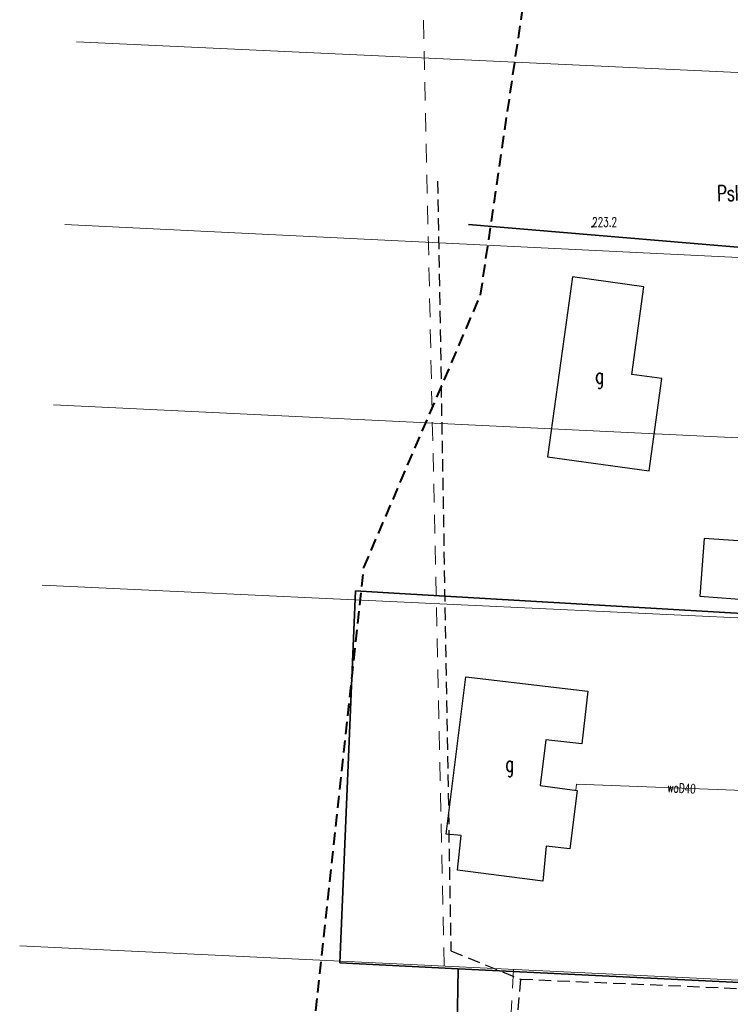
# Model space of a CAD drawing. Header units: metres. Extents: x 7496982 to 7497528, y 5603168 to 5605598.
# Tile 48 of 74: x 7497090 to 7497147, y 5604591 to 5604671. Entities that reach past the tile are written whole.
import ezdxf
from ezdxf.enums import TextEntityAlignment as Align

# ---------------------------------------------------------------- set-up
doc = ezdxf.new("R2010")
doc.units = ezdxf.units.M
doc.header["$MEASUREMENT"] = 0
for name, pattern in [('1', [0]), ('1_SUWP', [0]), ('2', [1.5, 1, -0.5]), ('2_OTOO', [0]), ('4', [2.5, 1.5, -1]), ('BUD', [0]), ('GDE', [0])]:
    doc.linetypes.add(name, pattern=pattern)
doc.layers.get('0').update_dxf_attribs({"color": 250, "linetype": 'CONTINUOUS', "lineweight": 100})
for name, color, linetype, lineweight in [('EBUOA_T_1', 14, 'CONTINUOUS', 25), ('EBUPP_L_1', 250, 'BUD', 30), ('EBUPP_L_1_L_0', 14, '1', 0), ('EBUPP_L_3', 250, 'BUD', 30), ('EDZPD_L_0', 3, 'GDE', 18), ('EUZOU_T_0', 90, 'CONTINUOUS', 25), ('EUZPU_L_0', 90, '4', 18), ('OTO_L_0', 7, '2_OTOO', 35), ('OTR_T_1', 7, 'CONTINUOUS', 18), ('PLAN_L_0', 214, '2', 30), ('SUWP_E_T_0', 5, 'CONTINUOUS', 0), ('SUWP_L_0', 5, '1_SUWP', 18), ('UWWPO_L_0_L_0', 5, '1', 0), ('ZAKRES_L_0', 1, '2', 40), ('ZAKRES_L_0_a', 1, '2', 40)]:
    doc.layers.add(name, color=color, linetype=linetype, lineweight=lineweight)
doc.styles.get("Standard").update_dxf_attribs({"font": 'Simplex.SHX', "width": 0.75})

# ---------------------------------------------------------------- blocks, each defined once
blk = doc.blocks.new('2_OTRN')
at = {"linetype": 'Continuous'}
blk.add_circle((0, 0), 0.045, dxfattribs=at)

msp = doc.modelspace()

# ---------------------------------------------------------------- linework, layer by layer
at = {"layer": 'EBUPP_L_1', "linetype": '1'}
for p, q in [((7497124.47, 5604604.73), (7497126.05, 5604617.45)), ((7497126.05, 5604617.45), (7497135.93, 5604616.3)), ((7497135.93, 5604616.3), (7497135.43, 5604612.02)), ((7497132.53, 5604612.36), (7497132.06, 5604608.66)), ((7497135.43, 5604612.02), (7497132.53, 5604612.36)), ((7497132.06, 5604608.66), (7497135.06, 5604608.26)), ((7497135.06, 5604608.26), (7497134.48, 5604603.54)), ((7497125.69, 5604604.62), (7497124.47, 5604604.73)), ((7497125.39, 5604601.82), (7497125.69, 5604604.62)), ((7497132.56, 5604603.76), (7497132.3, 5604600.94)), ((7497134.48, 5604603.54), (7497132.56, 5604603.76)), ((7497132.3, 5604600.94), (7497125.39, 5604601.82))]:
    msp.add_line(p, q, dxfattribs=at)
at = {"layer": 'EBUPP_L_1_L_0', "linetype": '1'}
for p, q in [((7497124.47, 5604604.73), (7497126.05, 5604617.45)), ((7497126.05, 5604617.45), (7497135.93, 5604616.3)), ((7497135.93, 5604616.3), (7497135.43, 5604612.02)), ((7497132.53, 5604612.36), (7497132.06, 5604608.66)), ((7497135.43, 5604612.02), (7497132.53, 5604612.36)), ((7497132.06, 5604608.66), (7497135.06, 5604608.26)), ((7497135.06, 5604608.26), (7497134.48, 5604603.54)), ((7497125.69, 5604604.62), (7497124.47, 5604604.73)), ((7497125.39, 5604601.82), (7497125.69, 5604604.62)), ((7497132.56, 5604603.76), (7497132.3, 5604600.94)), ((7497134.48, 5604603.54), (7497132.56, 5604603.76)), ((7497132.3, 5604600.94), (7497125.39, 5604601.82))]:
    msp.add_line(p, q, dxfattribs=at)
at = {"layer": 'EBUPP_L_3', "linetype": '1'}
for p, q in [((7497134.68096, 5604649.79008), (7497132.67669, 5604635.24495)), ((7497140.46582, 5604648.98351), (7497134.68096, 5604649.79008)), ((7497139.4899, 5604641.9012), (7497140.46582, 5604648.98351)), ((7497141.92114, 5604641.56618), (7497139.4899, 5604641.9012)), ((7497140.89407, 5604634.11263), (7497141.92114, 5604641.56618)), ((7497132.67669, 5604635.24495), (7497140.89407, 5604634.11263)), ((7497145.32897, 5604628.63898), (7497144.98801, 5604623.96788)), ((7497159.44645, 5604627.6085), (7497145.32897, 5604628.63898)), ((7497144.98801, 5604623.96788), (7497159.15114, 5604622.93407))]:
    msp.add_line(p, q, dxfattribs=at)
at = {"layer": 'EDZPD_L_0', "linetype": 'GDE'}
for p, q in [((7497180.58, 5604664.79), (7497094.55818, 5604668.7945)), ((7497093.63203, 5604654.02864), (7497179.87, 5604649.78)), ((7497092.71735, 5604639.4455), (7497179.19, 5604635.29)), ((7497178.51, 5604620.8), (7497091.80246, 5604624.85911)), ((7497177.14, 5604591.52), (7497089.97347, 5604595.69892))]:
    msp.add_line(p, q, dxfattribs=at)
at = {"layer": 'EUZPU_L_0', "linetype": '4'}
for p, q in [((7497124.3148, 5604594.05254), (7497122.46485, 5604678.44944)), ((7497129.91647, 5604593.78398), (7497128.31822, 5604564.97371))]:
    msp.add_line(p, q, dxfattribs=at)
at = {"layer": 'OTO_L_0', "linetype": '2_OTOO'}
for p, q in [((7497149.61575, 5604652.06864), (7497126.2808, 5604654.03261)), ((7497115.863, 5604594.31924), (7497117.14435, 5604624.38975)), ((7497117.14435, 5604624.38975), (7497120.22535, 5604624.20969)), ((7497120.22535, 5604624.20969), (7497154.39403, 5604622.21273)), ((7497125.42743, 5604593.83991), (7497115.863, 5604594.31924)), ((7497125.07346, 5604565.53893), (7497125.42743, 5604593.83991)), ((7497173.68918, 5604591.47024), (7497125.42743, 5604593.83991))]:
    msp.add_line(p, q, dxfattribs=at)
at = {"layer": 'PLAN_L_0', "linetype": '2'}
for p, q in [((7497123.77699, 5604657.53799), (7497124.84955, 5604595.28891)), ((7497124.84955, 5604595.28891), (7497130.47417, 5604593.00997)), ((7497130.47417, 5604593.00997), (7497125.96478, 5604535.55151)), ((7497130.47417, 5604593.00997), (7497176.73187, 5604591.02195))]:
    msp.add_line(p, q, dxfattribs=at)
at = {"layer": 'SUWP_L_0', "linetype": '1_SUWP'}
for p, q in [((7497134.95258, 5604608.27432), (7497135.02, 5604608.78)), ((7497135.02, 5604608.78), (7497150.44, 5604608.19))]:
    msp.add_line(p, q, dxfattribs=at)
at = {"layer": 'UWWPO_L_0_L_0', "linetype": '1'}
for q in [(7497134.95258, 5604608.27432), (7497150.44, 5604608.19)]:
    msp.add_line((7497135.02, 5604608.78), q, dxfattribs=at)
at = {"layer": 'ZAKRES_L_0', "linetype": '2'}
for p, q in [((7497127.25248, 5604648.31684), (7497142.14659, 5604749.55269)), ((7497117.80786, 5604626.27938), (7497127.25248, 5604648.31684)), ((7497113.76016, 5604588.95062), (7497117.80786, 5604626.27938))]:
    msp.add_line(p, q, dxfattribs=at)
at = {"layer": 'ZAKRES_L_0_a', "linetype": '2'}
for p, q in [((7497127.25248, 5604648.31684), (7497142.14659, 5604749.55269)), ((7497117.80786, 5604626.27938), (7497127.25248, 5604648.31684)), ((7497113.76016, 5604588.95062), (7497117.80786, 5604626.27938))]:
    msp.add_line(p, q, dxfattribs=at)

# ---------------------------------------------------------------- block references
at = {"layer": 'OTR_T_1'}
msp.add_blockref('2_OTRN', (7497136.2712, 5604653.8422), dxfattribs=at)

# ---------------------------------------------------------------- texts
at = {"layer": 'EBUOA_T_1', "width": 0.7}
msp.add_text('g', height=1.25001, dxfattribs=at).set_placement((7497136.52962, 5604642.42241), align=Align.TOP_LEFT)
msp.add_text('g', height=1.25001, dxfattribs=at).set_placement((7497129.61207, 5604610.20967), align=Align.MIDDLE)
at = {"layer": 'EUZOU_T_0', "lineweight": 13, "width": 0.7}
msp.add_text('PsIV', height=1.25001, rotation=1.5693489, dxfattribs=at).set_placement((7497146.36919, 5604657.15789), align=Align.TOP_LEFT)
at = {"layer": 'OTR_T_1', "lineweight": 9, "width": 0.7}
msp.add_text('223.2', height=0.75, dxfattribs=at).set_placement((7497136.2712, 5604653.8422))
at = {"layer": 'SUWP_E_T_0', "lineweight": 9, "width": 0.7}
msp.add_text('woD40', height=0.75, rotation=356.9554408, dxfattribs=at).set_placement((7497143.51331, 5604608.45503), align=Align.MIDDLE)

doc.saveas('drawing.dxf')
